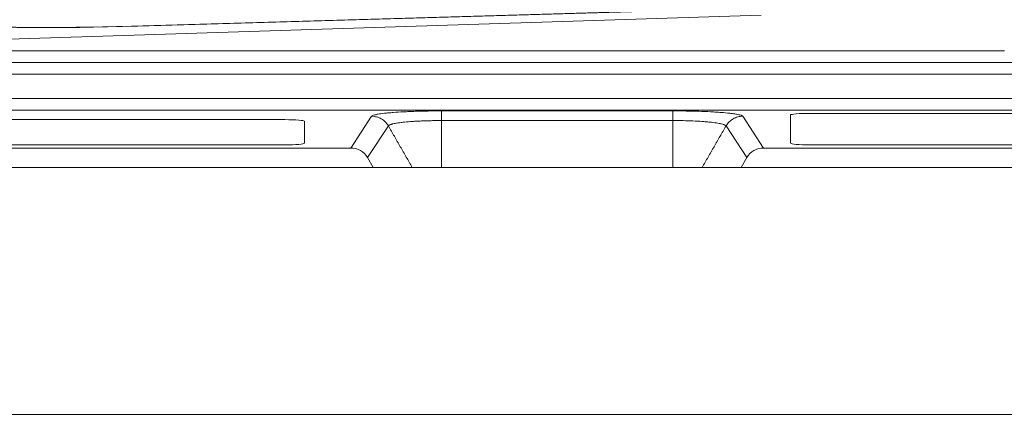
# Model space of a CAD drawing. Header units: millimetres. Extents: x 4 to 836, y 5 to 589.
# Tile 116 of 154: x 687 to 712, y 247 to 258. Entities that reach past the tile are written whole.
import ezdxf

# ---------------------------------------------------------------- set-up
doc = ezdxf.new("R2010")
doc.units = ezdxf.units.MM
doc.layers.add('1', color=7, linetype='Continuous', true_color=0xffffff)
doc.styles.add('ideas_simplex', font='simplex.shx')
doc.dimstyles.get("Standard").update_dxf_attribs({"dimtxt": 0.18, "dimasz": 0.18, "dimexe": 0.18, "dimexo": 0.0625, "dimgap": 0.09, "dimtad": 0, "dimtih": 1, "dimtoh": 1, "dimdec": 4, "dimzin": 0, "dimdsep": 46, "dimtxsty": 'Standard', "dimcen": 0.09, "dimadec": 0, "dimazin": 0, "dimtfac": 1, "dimtdec": 4, "dimtofl": 0, "dimtmove": 0, "dimatfit": 3, "dimfxl": 1, "dimtolj": 1, "dimtzin": 0, "dimarcsym": 0})

# ---------------------------------------------------------------- blocks, each defined once
blk = doc.blocks.new('_U1')
at = {"layer": '1', "color": 152, "lineweight": 13}
for p, q in [((687.377459, 306.372389), (765.429845, 306.372389)), ((706.014546, 253.711148), (765.429845, 253.711148))]:
    blk.add_line(p, q, dxfattribs=at)
at = {"layer": '1', "color": 27, "lineweight": 13}
blk.add_line((763.429845, 306.372389), (763.429845, 253.711148), dxfattribs=at)
at = {"layer": '1', "color": 87, "lineweight": 25}
for p, q in [((761.929845, 287.144268), (756.304845, 287.144268)), ((756.304845, 287.144268), (756.304845, 285.644268)), ((761.929845, 285.644268), (761.929845, 287.144268)), ((756.304845, 274.439268), (756.304845, 272.939268)), ((761.929845, 272.939268), (761.929845, 274.439268)), ((756.304845, 272.939268), (761.929845, 272.939268))]:
    blk.add_line(p, q, dxfattribs=at)
at = {"layer": '1', "color": 27, "lineweight": 18}
for points in [[(763.429845, 306.372389), (763.958826, 303.372391), (762.900864, 303.372387)], [(763.429845, 253.711148), (762.900864, 256.711146), (763.958826, 256.71115)]]:
    blk.add_solid(points, dxfattribs=at)
at = {"layer": '1', "color": 87, "linetype": 'Continuous', "lineweight": 25, "char_height": 3, "attachment_point": 7, "rotation": 90, "line_spacing_factor": 1.204819, "style": 'ideas_simplex'}
for s, insert in [('\\W1.2097;52,7', (754.463845, 274.386768)), ('\\W1.2097;2.07', (761.776345, 274.386768))]:
    blk.add_mtext(s, dxfattribs=dict(at, insert=insert))
blk = doc.blocks.new('_U6')
at = {"layer": '1', "color": 152, "lineweight": 13}
for p, q in [((678.538624, 315.211223), (784.688083, 315.211223)), ((650.312249, 253.711148), (784.688083, 253.711148))]:
    blk.add_line(p, q, dxfattribs=at)
at = {"layer": '1', "color": 27, "lineweight": 13}
blk.add_line((782.688083, 315.211223), (782.688083, 253.711148), dxfattribs=at)
at = {"layer": '1', "color": 87, "lineweight": 25}
for p, q in [((781.188083, 293.048685), (775.563083, 293.048685)), ((775.563083, 293.048685), (775.563083, 291.548685)), ((781.188083, 291.548685), (781.188083, 293.048685)), ((775.563083, 277.373685), (775.563083, 275.873685)), ((781.188083, 275.873685), (781.188083, 277.373685)), ((775.563083, 275.873685), (781.188083, 275.873685))]:
    blk.add_line(p, q, dxfattribs=at)
at = {"layer": '1', "color": 27, "lineweight": 18}
for points in [[(782.688083, 315.211223), (783.217064, 312.211225), (782.159102, 312.211221)], [(782.688083, 253.711148), (782.159102, 256.711146), (783.217064, 256.71115)]]:
    blk.add_solid(points, dxfattribs=at)
at = {"layer": '1', "color": 87, "linetype": 'Continuous', "lineweight": 25, "char_height": 3, "attachment_point": 7, "rotation": 90, "line_spacing_factor": 1.204819, "style": 'ideas_simplex'}
for s, insert in [('\\W1.2558;2.421', (781.034583, 277.321185)), ('\\W1.2097;61,5', (773.722083, 278.806185))]:
    blk.add_mtext(s, dxfattribs=dict(at, insert=insert))

msp = doc.modelspace()

# ---------------------------------------------------------------- linework, layer by layer
at = {"layer": '1', "color": 9, "linetype": 'Continuous', "lineweight": 18}
for p, q in [((689.592, 257.35), (702.488, 257.721)), ((702.453, 257.713), (689.757, 257.348)), ((705.783, 257.63), (686.039, 257)), ((684.539, 256.711), (712.039, 256.711))]:
    msp.add_line(p, q, dxfattribs=at)
at = {"layer": '1', "color": 9, "linetype": 'Continuous', "lineweight": 13}
msp.add_line((689.757, 257.355), (689.757, 257.348), dxfattribs=at)
at = {"layer": '1', "color": 143, "linetype": 'Continuous', "lineweight": 18}
for p, q in [((684.696, 256.411), (719.396, 256.411)), ((695.664, 253.963), (695.81, 253.711)), ((705.414, 253.963), (705.267, 253.711)), ((695.81, 253.711), (696.812, 253.711)), ((697.563, 253.711), (703.515, 253.711)), ((704.265, 253.711), (705.267, 253.711))]:
    msp.add_line(p, q, dxfattribs=at)
at = {"layer": '1', "color": 143, "linetype": 'Continuous', "lineweight": 13}
for p, q in [((719.396, 256.111), (684.696, 256.111)), ((684.696, 255.488), (724.75, 255.488)), ((724.75, 255.189), (684.696, 255.189)), ((697.562, 255.166), (703.515, 255.166)), ((695.233, 254.211), (695.768, 255.028)), ((697.563, 254.918), (697.563, 253.711)), ((703.515, 254.918), (697.563, 254.918)), ((703.515, 253.711), (703.515, 254.918)), ((705.309, 255.028), (705.845, 254.211)), ((696.199, 254.779), (695.664, 253.963)), ((705.414, 253.963), (704.879, 254.779))]:
    msp.add_line(p, q, dxfattribs=at)
at = {"layer": '1', "color": 18, "linetype": 'Continuous', "lineweight": 18}
for p, q in [((693.539, 254.941), (683.255, 254.941)), ((694.039, 254.333), (694.039, 254.9)), ((706.539, 255.062), (706.539, 254.333)), ((724.039, 255.103), (707.039, 255.103)), ((658.539, 254.292), (693.539, 254.292)), ((707.039, 254.292), (724.039, 254.292))]:
    msp.add_line(p, q, dxfattribs=at)
at = {"layer": '1', "color": 251, "linetype": 'Continuous', "lineweight": 18}
msp.add_line((606.683, 247.358), (745.394, 247.358), dxfattribs=at)
at = {"layer": '1', "color": 9, "linetype": 'Continuous', "lineweight": 18}
for centre, major_axis in [((690.339, 257.524), (-4.3, -0.15)), ((690.539, 257.53), (-4.5, -0.157))]:
    msp.add_ellipse(centre, major_axis=major_axis, ratio=0.034878, start_param=6.281965, end_param=7.678229, dxfattribs=at)
at = {"layer": '1', "color": 143, "linetype": 'Continuous', "lineweight": 18}
for centre, major_axis, ratio, start_param, end_param in [((697.563, 254.668), (0, 0.5), 0.000262, 5.236012, 6.202063), ((703.515, 254.668), (0, 0.5), 0.000261, 0.08136, 1.047199), ((695.23, 253.71), (0.275, 0.42), 0.995307, 5.820411, 6.861394), ((705.847, 253.71), (0.275, -0.42), 0.995307, 2.563384, 3.604367)]:
    msp.add_ellipse(centre, major_axis=major_axis, ratio=ratio, start_param=start_param, end_param=end_param, dxfattribs=at)
at = {"layer": '1', "color": 18, "linetype": 'Continuous', "lineweight": 18}
for centre, start_param, end_param in [((693.539, 254.9), 0, 1.570796), ((707.039, 255.062), 1.570796, 3.141593), ((693.539, 254.333), 4.712389, 6.283185), ((707.039, 254.333), 3.141593, 4.712389)]:
    msp.add_ellipse(centre, major_axis=(0.5, 0), ratio=0.081033, start_param=start_param, end_param=end_param, dxfattribs=at)
at = {"layer": '1', "color": 143, "linetype": 'Continuous', "lineweight": 13}
for points, knots in [([(695.768, 255.028), (695.774, 255.037), (695.792, 255.046), (695.832, 255.059), (695.848, 255.064), (695.876, 255.07), (695.886, 255.072), (695.908, 255.077), (695.919, 255.079), (695.978, 255.089), (696.035, 255.097), (696.133, 255.109), (696.168, 255.112), (696.224, 255.117), (696.243, 255.119), (696.283, 255.122), (696.303, 255.124), (696.406, 255.132), (696.495, 255.138), (696.639, 255.145), (696.688, 255.147), (696.765, 255.151), (696.79, 255.152), (696.842, 255.154), (696.869, 255.154), (697, 255.159), (697.109, 255.161), (697.249, 255.164), (697.277, 255.164), (697.334, 255.165), (697.362, 255.165), (697.448, 255.166), (697.505, 255.166), (697.562, 255.166)], [0, 0, 0, 0, 0.125, 0.125, 0.1875, 0.1875, 0.21875, 0.21875, 0.25, 0.25, 0.375, 0.375, 0.4375, 0.4375, 0.46875, 0.46875, 0.5, 0.5, 0.625, 0.625, 0.6875, 0.6875, 0.71875, 0.71875, 0.75, 0.75, 0.875, 0.875, 0.90625, 0.90625, 0.9375, 0.9375, 1, 1, 1, 1]), ([(703.515, 255.166), (703.629, 255.166), (703.742, 255.165), (703.908, 255.162), (703.963, 255.161), (704.072, 255.159), (704.126, 255.157), (704.286, 255.152), (704.387, 255.148), (704.53, 255.14), (704.577, 255.138), (704.644, 255.134), (704.666, 255.132), (704.71, 255.129), (704.731, 255.127), (704.834, 255.12), (704.908, 255.113), (705.007, 255.101), (705.038, 255.097), (705.081, 255.091), (705.094, 255.089), (705.121, 255.085), (705.133, 255.083), (705.192, 255.073), (705.23, 255.064), (705.264, 255.053), (705.271, 255.051), (705.282, 255.046), (705.287, 255.044), (705.3, 255.037), (705.306, 255.032), (705.309, 255.028)], [0, 0, 0, 0, 0.125, 0.125, 0.1875, 0.1875, 0.25, 0.25, 0.375, 0.375, 0.4375, 0.4375, 0.46875, 0.46875, 0.5, 0.5, 0.625, 0.625, 0.6875, 0.6875, 0.71875, 0.71875, 0.75, 0.75, 0.875, 0.875, 0.90625, 0.90625, 0.9375, 0.9375, 1, 1, 1, 1]), ([(696.199, 254.779), (696.177, 254.817), (696.15, 254.851), (696.089, 254.912), (696.054, 254.939), (695.979, 254.982), (695.938, 254.999), (695.855, 255.021), (695.811, 255.027), (695.768, 255.028)], [0, 0, 0, 0, 0.25, 0.25, 0.5, 0.5, 0.75, 0.75, 1, 1, 1, 1]), ([(697.563, 254.918), (697.519, 254.918), (697.475, 254.917), (697.409, 254.917), (697.387, 254.916), (697.344, 254.916), (697.322, 254.915), (697.215, 254.913), (697.131, 254.91), (697.01, 254.905), (696.97, 254.903), (696.892, 254.899), (696.855, 254.897), (696.745, 254.89), (696.677, 254.884), (696.598, 254.876), (696.583, 254.874), (696.553, 254.871), (696.538, 254.869), (696.496, 254.864), (696.469, 254.86), (696.395, 254.849), (696.353, 254.841), (696.308, 254.83), (696.3, 254.828), (696.284, 254.824), (696.277, 254.822), (696.256, 254.815), (696.244, 254.811), (696.215, 254.798), (696.202, 254.789), (696.199, 254.779)], [0, 0, 0, 0, 0.0625, 0.0625, 0.09375, 0.09375, 0.125, 0.125, 0.25, 0.25, 0.3125, 0.3125, 0.375, 0.375, 0.5, 0.5, 0.53125, 0.53125, 0.5625, 0.5625, 0.625, 0.625, 0.75, 0.75, 0.78125, 0.78125, 0.8125, 0.8125, 0.875, 0.875, 1, 1, 1, 1]), ([(704.878, 254.779), (704.877, 254.784), (704.873, 254.789), (704.864, 254.795), (704.86, 254.798), (704.852, 254.802), (704.847, 254.804), (704.822, 254.816), (704.794, 254.824), (704.75, 254.835), (704.741, 254.837), (704.721, 254.841), (704.711, 254.843), (704.679, 254.849), (704.656, 254.853), (704.581, 254.864), (704.525, 254.871), (704.447, 254.879), (704.43, 254.881), (704.397, 254.884), (704.38, 254.885), (704.329, 254.89), (704.293, 254.892), (704.184, 254.899), (704.106, 254.904), (703.943, 254.91), (703.859, 254.913), (703.689, 254.917), (703.603, 254.918), (703.515, 254.918)], [0, 0, 0, 0, 0.0625, 0.0625, 0.09375, 0.09375, 0.125, 0.125, 0.25, 0.25, 0.28125, 0.28125, 0.3125, 0.3125, 0.375, 0.375, 0.5, 0.5, 0.53125, 0.53125, 0.5625, 0.5625, 0.625, 0.625, 0.75, 0.75, 0.875, 0.875, 1, 1, 1, 1]), ([(704.878, 254.779), (704.9, 254.817), (704.927, 254.851), (704.989, 254.912), (705.023, 254.939), (705.098, 254.982), (705.139, 254.999), (705.223, 255.022), (705.266, 255.027), (705.309, 255.028)], [0, 0, 0, 0, 0.25, 0.25, 0.5, 0.5, 0.75, 0.75, 1, 1, 1, 1])]:
    msp.add_open_spline(points, degree=3, knots=knots, dxfattribs=at)
for points in [[(696.812, 253.711), (696.199, 254.779)], [(704.265, 253.711), (704.878, 254.779)]]:
    msp.add_open_spline(points, degree=1, dxfattribs=at)
at = {"layer": '1', "color": 143, "linetype": 'Continuous', "lineweight": 18}
for points in [[(695.233, 254.211), (656.845, 254.211)], [(735.976, 254.211), (705.845, 254.211)]]:
    msp.add_open_spline(points, degree=1, dxfattribs=at)
for points, knots in [([(696.812, 253.711), (696.817, 253.711), (696.826, 253.711), (696.846, 253.711), (696.853, 253.711), (696.866, 253.711), (696.87, 253.711), (696.88, 253.711), (696.885, 253.711), (696.911, 253.711), (696.935, 253.711), (696.976, 253.711), (696.991, 253.711), (697.022, 253.711), (697.039, 253.711), (697.091, 253.711), (697.128, 253.711), (697.187, 253.711), (697.207, 253.711), (697.249, 253.711), (697.27, 253.711), (697.334, 253.711), (697.379, 253.711), (697.447, 253.711), (697.47, 253.711), (697.516, 253.711), (697.539, 253.711), (697.563, 253.711)], [0, 0, 0, 0, 0.125, 0.125, 0.1875, 0.1875, 0.21875, 0.21875, 0.25, 0.25, 0.375, 0.375, 0.4375, 0.4375, 0.5, 0.5, 0.625, 0.625, 0.6875, 0.6875, 0.75, 0.75, 0.875, 0.875, 0.9375, 0.9375, 1, 1, 1, 1]), ([(703.515, 253.711), (703.537, 253.711), (703.56, 253.711), (703.606, 253.711), (703.63, 253.711), (703.698, 253.711), (703.742, 253.711), (703.807, 253.711), (703.828, 253.711), (703.87, 253.711), (703.89, 253.711), (703.93, 253.711), (703.949, 253.711), (703.986, 253.711), (704.004, 253.711), (704.056, 253.711), (704.087, 253.711), (704.128, 253.711), (704.141, 253.711), (704.166, 253.711), (704.177, 253.711), (704.208, 253.711), (704.225, 253.711), (704.241, 253.711), (704.244, 253.711), (704.25, 253.711), (704.252, 253.711), (704.259, 253.711), (704.263, 253.711), (704.265, 253.711)], [0, 0, 0, 0, 0.0625, 0.0625, 0.125, 0.125, 0.25, 0.25, 0.3125, 0.3125, 0.375, 0.375, 0.4375, 0.4375, 0.5, 0.5, 0.625, 0.625, 0.6875, 0.6875, 0.75, 0.75, 0.875, 0.875, 0.90625, 0.90625, 0.9375, 0.9375, 1, 1, 1, 1])]:
    msp.add_open_spline(points, degree=3, knots=knots, dxfattribs=at)

# ---------------------------------------------------------------- dimensions: what is measured, and where the dimension line sits
at = {"layer": '1', "color": 87, "linetype": 'Continuous', "lineweight": 25}
for base, p1, p2, text, override, picture, middle in [((782.688, 315.211), (647.552, 253.711), (676.039, 315.211), '<>\\P[\\C87;{\\H1.00x;\\Fsimplex.shx;2.421\\Fsimplex.shx;}\\C87; ]', {"dimtxt": 3, "dimasz": 3, "dimexe": 2, "dimexo": 2.5, "dimgap": 1.5, "dimtad": 1, "dimtih": 0, "dimtoh": 0, "dimdec": 2, "dimlfac": 1, "dimzin": 8, "dimdsep": 44, "dimlunit": 2, "dimtxsty": 'ideas_simplex', "dimsah": 1, "dimse1": 0, "dimse2": 0, "dimsd1": 0, "dimsd2": 0, "dimclrd": 27, "dimclre": 152, "dimclrt": 87, "dimtol": 0, "dimtm": -0.1, "dimtfac": 0.5, "dimtdec": 2, "dimtofl": 1, "dimtmove": 0, "dimtzin": 8, "dimlwd": 13, "dimlwe": 13}, '_U6', (782.688, 284.461)), ((763.43, 306.372), (701.139, 253.711), (684.877, 306.372), '<>\\P[\\C87;{\\H1.00x;\\Fsimplex.shx;2.07\\Fsimplex.shx;}\\C87; ]', {"dimtxt": 3, "dimasz": 3, "dimexe": 2, "dimexo": 2.5, "dimgap": 1.5, "dimtad": 1, "dimtih": 0, "dimtoh": 0, "dimdec": 1, "dimlfac": 1, "dimzin": 8, "dimdsep": 44, "dimlunit": 2, "dimtxsty": 'ideas_simplex', "dimsah": 1, "dimse1": 0, "dimse2": 0, "dimsd1": 0, "dimsd2": 0, "dimclrd": 27, "dimclre": 152, "dimclrt": 87, "dimtol": 0, "dimtm": -0.1, "dimtfac": 0.5, "dimtdec": 2, "dimtofl": 1, "dimtmove": 0, "dimtzin": 8, "dimlwd": 13, "dimlwe": 13}, '_U1', (763.43, 280.042))]:
    dim = msp.add_linear_dim(base=base, p1=p1, p2=p2, angle=270, text=text, dimstyle='Standard', override=override, dxfattribs=at)
    dim.commit()
    dim.dimension.update_dxf_attribs({"geometry": picture, "text_midpoint": middle, "dimtype": 160})

doc.saveas('drawing.dxf')
